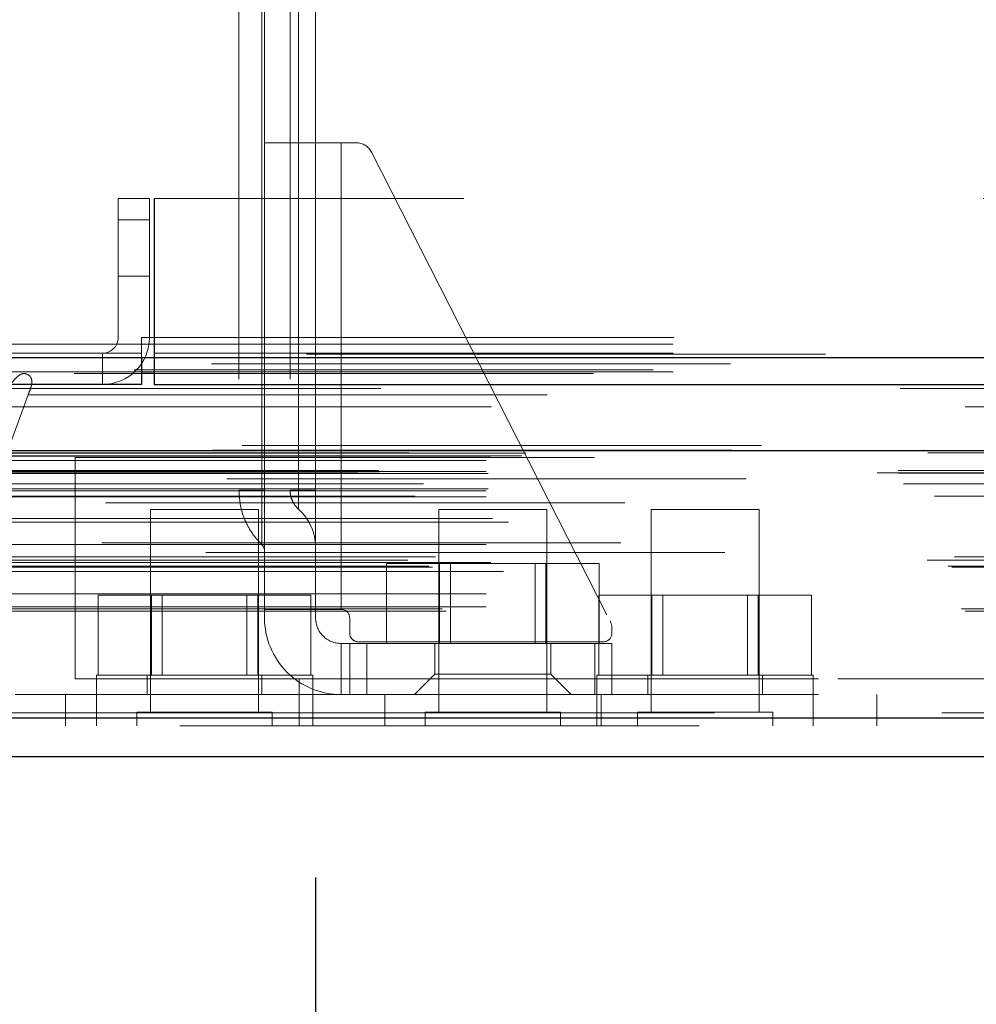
# Model space of a CAD drawing. Header units: inches. Extents: x 0.2 to 10.7, y 0.2 to 7.9.
# Tile 55 of 95: x 3.284 to 3.468, y 6.243 to 6.433. Entities that reach past the tile are written whole.
import ezdxf

# ---------------------------------------------------------------- set-up
doc = ezdxf.new("R2010")
doc.units = ezdxf.units.IN
doc.header["$MEASUREMENT"] = 0
doc.linetypes.add('HIDDEN', pattern=[0.07500000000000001, 0.05, -0.025])
doc.layers.add('DIMENSIONS', color=140, linetype='Continuous')
doc.styles.add('SLDTEXTSTYLE0', font='TXT', dxfattribs={"width": 0.7})
doc.dimstyles.new('SLDDIMSTYLE1', dxfattribs={"dimtxt": 0.0849609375, "dimasz": 0.13, "dimexe": 0, "dimexo": 0.0625, "dimgap": 0.021240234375, "dimtad": 0, "dimtih": 1, "dimtoh": 1, "dimlfac": 12, "dimrnd": 1e-09, "dimzin": 12, "dimdsep": 46, "dimtxsty": 'SLDTEXTSTYLE0', "dimsah": 1, "dimcen": 0.09, "dimadec": 0, "dimazin": 3, "dimtfac": 1, "dimtmove": 0, "dimatfit": 0, "dimfxl": 0, "dimfrac": 2, "dimtolj": 1, "dimtzin": 12, "dimarcsym": 0})

# ---------------------------------------------------------------- blocks, each defined once
blk = doc.blocks.new('_D_3')
at = {"layer": 'DIMENSIONS'}
for p, q in [((3.206496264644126, 6.340347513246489), (3.206496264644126, 6.003285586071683)), ((3.34110518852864, 6.267274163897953), (3.34110518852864, 6.003285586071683)), ((3.206496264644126, 6.128285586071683), (2.956496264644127, 6.128285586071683)), ((3.34110518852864, 6.128285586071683), (3.581227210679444, 6.128285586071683)), ((3.69636524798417, 6.128285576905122), (3.667835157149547, 6.128285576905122)), ((3.667835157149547, 6.128285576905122), (3.667835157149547, 5.993254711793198)), ((3.94883440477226, 6.128285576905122), (3.977364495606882, 6.128285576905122)), ((3.977364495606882, 6.128285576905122), (3.977364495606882, 5.993254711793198)), ((3.667835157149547, 5.993254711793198), (3.69636524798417, 5.993254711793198)), ((3.977364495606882, 5.993254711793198), (3.94883440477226, 5.993254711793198))]:
    blk.add_line(p, q, dxfattribs=at)
for points in [[(3.206496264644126, 6.128285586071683), (3.076496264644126, 6.148285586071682), (3.076496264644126, 6.108285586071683)], [(3.34110518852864, 6.128285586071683), (3.47110518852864, 6.108285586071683), (3.47110518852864, 6.148285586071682)]]:
    blk.add_solid(points, dxfattribs=at)
at = {"layer": 'DIMENSIONS', "char_height": 0.08333333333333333, "attachment_point": 1, "style": 'SLDTEXTSTYLE0'}
for s, insert in [('1.62', (3.696365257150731, 6.254727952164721)), ('41.0', (3.69636524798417, 6.100677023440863))]:
    blk.add_mtext(s, dxfattribs=dict(at, insert=insert))

msp = doc.modelspace()

# ---------------------------------------------------------------- linework, layer by layer
at = {"color": 7, "linetype": 'HIDDEN', "lineweight": 18}
for p, q in [((3.326345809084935, 6.463271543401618), (3.326345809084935, 6.341880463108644)), ((3.33077154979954, 6.341880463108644), (3.33077154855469, 6.463271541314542)), ((3.330771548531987, 6.463271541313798), (3.330771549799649, 6.34188046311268)), ((3.33077154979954, 6.341880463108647), (3.33077154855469, 6.463271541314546)), ((3.330771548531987, 6.463271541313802), (3.330771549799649, 6.341880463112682)), ((3.33077154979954, 6.341880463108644), (3.33077154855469, 6.463271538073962)), ((3.330771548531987, 6.46327153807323), (3.330771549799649, 6.34188046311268)), ((3.33077154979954, 6.341880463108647), (3.33077154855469, 6.463271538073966)), ((3.330771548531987, 6.463271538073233), (3.330771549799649, 6.341880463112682)), ((3.331262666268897, 6.463271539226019), (3.331262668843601, 6.341880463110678)), ((3.331262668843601, 6.408809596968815), (3.331262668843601, 6.463271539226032)), ((3.336183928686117, 6.463271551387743), (3.336183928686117, 6.341880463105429)), ((3.337818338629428, 6.463271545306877), (3.33781833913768, 6.341880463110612)), ((3.337818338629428, 6.46327154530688), (3.33781833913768, 6.341880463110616)), ((3.337818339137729, 6.341880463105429), (3.337818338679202, 6.463271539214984)), ((3.337818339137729, 6.341880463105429), (3.337818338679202, 6.463271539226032)), ((3.337818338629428, 6.463271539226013), (3.33781833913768, 6.341880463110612)), ((3.337818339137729, 6.341880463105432), (3.337818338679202, 6.463271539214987)), ((3.337818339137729, 6.341880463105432), (3.337818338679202, 6.463271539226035)), ((3.337818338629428, 6.463271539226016), (3.33781833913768, 6.341880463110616)), ((3.34110518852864, 6.463271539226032), (3.34110518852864, 6.408809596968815)), ((3.331262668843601, 6.408809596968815), (3.331262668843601, 6.318914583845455)), ((3.331262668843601, 6.408809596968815), (3.34602644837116, 6.408809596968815)), ((3.34110518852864, 6.408809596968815), (3.34110518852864, 6.318914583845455)), ((3.34602644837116, 6.408809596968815), (3.34602644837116, 6.318914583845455)), ((3.34602644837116, 6.408809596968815), (3.348935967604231, 6.408809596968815)), ((3.34602644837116, 6.408809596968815), (3.34602644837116, 6.318914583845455)), ((3.34602644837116, 6.318914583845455), (3.34602644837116, 6.408809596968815)), ((3.34602644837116, 6.318914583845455), (3.34602644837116, 6.408809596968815)), ((3.34602644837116, 6.408809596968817), (3.34602644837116, 6.318914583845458)), ((3.34602644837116, 6.408809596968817), (3.34602644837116, 6.318914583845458)), ((3.34602644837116, 6.318914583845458), (3.34602644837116, 6.408809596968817)), ((3.34602644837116, 6.318914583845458), (3.34602644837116, 6.408809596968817)), ((3.351860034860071, 6.407016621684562), (3.397835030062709, 6.316662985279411)), ((3.303079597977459, 6.398104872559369), (3.303079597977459, 6.371271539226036)), ((3.30907959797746, 6.398104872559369), (3.303079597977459, 6.398104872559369)), ((3.30907959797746, 6.398104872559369), (3.30907959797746, 6.371271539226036)), ((4.769662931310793, 6.398104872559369), (3.309996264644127, 6.398104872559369)), ((3.309996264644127, 6.371271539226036), (3.309996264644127, 6.398104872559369)), ((3.310072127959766, 6.398104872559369), (3.310072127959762, 6.371271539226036)), ((3.303079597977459, 6.393938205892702), (3.30907959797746, 6.393938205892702)), ((3.30907959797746, 6.393938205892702), (3.303079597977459, 6.393938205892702)), ((3.303079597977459, 6.393938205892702), (3.30907959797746, 6.393938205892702)), ((3.30907959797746, 6.393938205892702), (3.303079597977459, 6.393938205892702)), ((3.303079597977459, 6.383104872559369), (3.30907959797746, 6.383104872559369)), ((3.23332959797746, 6.370003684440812), (3.309996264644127, 6.370003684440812)), ((3.307572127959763, 6.371271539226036), (3.310072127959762, 6.371271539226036)), ((3.307572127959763, 6.371271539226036), (3.307572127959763, 6.368271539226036)), ((3.309996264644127, 6.371271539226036), (4.769662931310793, 6.371271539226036)), ((3.309996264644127, 6.371271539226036), (4.769662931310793, 6.371271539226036)), ((3.309996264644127, 6.370003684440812), (3.309996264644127, 6.371271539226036)), ((3.309996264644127, 6.36746797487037), (3.309996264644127, 6.370003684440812)), ((3.309996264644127, 6.370003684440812), (4.769662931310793, 6.370003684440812)), ((3.310072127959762, 6.371271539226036), (4.769587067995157, 6.371271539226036)), ((3.310072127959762, 6.371271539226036), (3.310072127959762, 6.362271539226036)), ((3.310072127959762, 6.371271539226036), (4.769587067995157, 6.371271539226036)), ((3.310072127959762, 6.371271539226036), (4.769587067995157, 6.371271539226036)), ((3.310072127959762, 6.371271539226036), (4.769587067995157, 6.371271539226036)), ((3.30757959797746, 6.368271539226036), (3.234572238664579, 6.368271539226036)), ((3.300079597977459, 6.368271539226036), (3.300079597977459, 6.362271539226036)), ((3.30757959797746, 6.368271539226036), (3.30757959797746, 6.36746797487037)), ((3.309996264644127, 6.368271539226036), (4.769662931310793, 6.368271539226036)), ((3.240118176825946, 6.364653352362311), (3.30757959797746, 6.364653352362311)), ((4.806131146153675, 6.365081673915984), (3.273486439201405, 6.365081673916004)), ((4.79460851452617, 6.364357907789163), (3.285006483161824, 6.364357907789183)), ((3.309996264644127, 6.364653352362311), (4.769662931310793, 6.364653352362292)), ((3.281625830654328, 6.34903912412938), (3.285716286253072, 6.360231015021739)), ((3.285716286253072, 6.360231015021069), (4.793902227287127, 6.36023101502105)), ((4.826988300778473, 6.350510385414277), (3.252630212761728, 6.350510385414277)), ((3.25807288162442, 6.349543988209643), (4.821545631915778, 6.349543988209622)), ((4.821335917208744, 6.34957080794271), (3.258282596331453, 6.34957080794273)), ((3.259036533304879, 6.349092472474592), (4.820581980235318, 6.349092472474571)), ((3.259036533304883, 6.349092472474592), (4.820581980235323, 6.349092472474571)), ((3.281625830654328, 6.34903912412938), (4.79799268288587, 6.34903912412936)), ((3.281625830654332, 6.34903912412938), (4.797992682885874, 6.34903912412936)), ((3.273939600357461, 6.347578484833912), (4.805678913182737, 6.347578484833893)), ((3.273939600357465, 6.347578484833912), (4.80567891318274, 6.347578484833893)), ((3.27477293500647, 6.348421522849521), (4.804845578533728, 6.348421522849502)), ((3.274772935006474, 6.348421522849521), (4.804845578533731, 6.348421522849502)), ((3.280852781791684, 6.348491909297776), (4.798765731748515, 6.348491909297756)), ((3.280852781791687, 6.348491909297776), (4.798765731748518, 6.348491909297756)), ((3.294795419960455, 6.34817705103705), (3.294795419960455, 6.305510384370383)), ((3.294795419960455, 6.34817705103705), (4.784878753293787, 6.348177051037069)), ((3.249254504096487, 6.345242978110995), (4.830364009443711, 6.345242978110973)), ((3.249254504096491, 6.345242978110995), (4.830364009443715, 6.345242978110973)), ((3.253300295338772, 6.345668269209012), (4.826318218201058, 6.345668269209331)), ((3.273939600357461, 6.345504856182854), (4.805678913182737, 6.345504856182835)), ((3.273939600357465, 6.345504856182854), (4.80567891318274, 6.345504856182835)), ((3.253390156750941, 6.345158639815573), (4.826228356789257, 6.345158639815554)), ((4.824027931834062, 6.344054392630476), (3.255629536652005, 6.344054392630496)), ((3.274356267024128, 6.345088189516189), (4.805262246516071, 6.345088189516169)), ((3.254323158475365, 6.34310523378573), (4.825295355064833, 6.343105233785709)), ((3.261870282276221, 6.343074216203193), (4.817748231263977, 6.343074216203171)), ((3.273939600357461, 6.341754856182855), (4.805678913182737, 6.341754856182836)), ((3.273939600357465, 6.341754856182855), (4.80567891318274, 6.341754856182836)), ((3.274356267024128, 6.342171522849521), (4.805262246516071, 6.342171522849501)), ((3.331262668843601, 6.341880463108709), (3.330771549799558, 6.341880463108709)), ((3.331262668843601, 6.341880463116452), (3.330771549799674, 6.341880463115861)), ((3.331262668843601, 6.341880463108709), (3.330771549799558, 6.341880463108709)), ((3.331262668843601, 6.341880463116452), (3.330771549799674, 6.341880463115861)), ((3.331262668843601, 6.341880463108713), (3.330771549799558, 6.341880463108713)), ((3.331262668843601, 6.341880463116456), (3.330771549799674, 6.341880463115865)), ((3.331262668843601, 6.341880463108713), (3.330771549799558, 6.341880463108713)), ((3.331262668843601, 6.341880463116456), (3.330771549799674, 6.341880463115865)), ((3.34110518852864, 6.341880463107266), (3.337818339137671, 6.341880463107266)), ((3.34110518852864, 6.341880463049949), (3.337818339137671, 6.341880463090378)), ((3.34110518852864, 6.341880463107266), (3.337818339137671, 6.341880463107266)), ((3.34110518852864, 6.341880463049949), (3.337818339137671, 6.341880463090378)), ((3.34110518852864, 6.341880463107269), (3.337818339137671, 6.341880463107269)), ((3.34110518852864, 6.341880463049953), (3.337818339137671, 6.341880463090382)), ((3.34110518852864, 6.341880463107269), (3.337818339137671, 6.341880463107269)), ((3.34110518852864, 6.341880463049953), (3.337818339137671, 6.341880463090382)), ((3.260294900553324, 6.340704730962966), (4.819318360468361, 6.340704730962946)), ((3.273939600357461, 6.340581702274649), (4.805678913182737, 6.34058170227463)), ((4.800658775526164, 6.339471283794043), (3.278961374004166, 6.339471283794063)), ((3.330128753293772, 6.338177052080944), (3.309295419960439, 6.338177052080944)), ((3.309295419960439, 6.338177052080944), (3.309295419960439, 6.299114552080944)), ((3.330128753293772, 6.299114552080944), (3.330128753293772, 6.338177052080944)), ((3.385642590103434, 6.338177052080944), (3.364809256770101, 6.338177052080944)), ((3.364809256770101, 6.338177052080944), (3.364809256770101, 6.299114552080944)), ((3.385642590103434, 6.299114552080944), (3.385642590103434, 6.338177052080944)), ((3.426545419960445, 6.338177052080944), (3.405712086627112, 6.338177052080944)), ((3.405712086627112, 6.338177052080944), (3.405712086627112, 6.299114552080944)), ((3.426545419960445, 6.299114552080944), (3.426545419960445, 6.338177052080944)), ((3.275202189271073, 6.336410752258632), (4.804472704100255, 6.336410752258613)), ((3.278234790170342, 6.335735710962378), (4.801383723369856, 6.335735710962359)), ((3.278234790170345, 6.335735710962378), (4.80138372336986, 6.335735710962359)), ((3.273939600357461, 6.331411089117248), (4.805678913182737, 6.331411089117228)), ((4.799914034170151, 6.331729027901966), (3.279713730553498, 6.331729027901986)), ((3.258886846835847, 6.328430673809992), (4.820731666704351, 6.328430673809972)), ((4.819950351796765, 6.329889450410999), (3.259674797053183, 6.329889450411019)), ((3.264189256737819, 6.329014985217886), (4.815429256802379, 6.329014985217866)), ((3.262934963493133, 6.327262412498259), (4.816696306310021, 6.327262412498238)), ((3.263619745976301, 6.327019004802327), (4.816003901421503, 6.327019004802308)), ((3.273939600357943, 6.327966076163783), (4.805678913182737, 6.327966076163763)), ((3.274858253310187, 6.327959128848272), (4.804749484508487, 6.327959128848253)), ((3.277305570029, 6.326239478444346), (4.802312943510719, 6.326239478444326)), ((3.354729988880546, 6.312352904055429), (3.354729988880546, 6.327769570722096)), ((3.364977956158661, 6.327769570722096), (3.354729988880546, 6.327769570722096)), ((3.364977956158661, 6.312352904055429), (3.364977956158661, 6.327769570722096)), ((3.385473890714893, 6.327769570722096), (3.364977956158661, 6.327769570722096)), ((3.367063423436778, 6.327769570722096), (3.367063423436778, 6.312352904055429)), ((3.383388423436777, 6.312352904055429), (3.383388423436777, 6.327769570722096)), ((3.385473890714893, 6.312352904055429), (3.385473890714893, 6.327769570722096)), ((3.395721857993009, 6.327769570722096), (3.385473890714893, 6.327769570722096)), ((3.395721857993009, 6.312352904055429), (3.395721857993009, 6.327769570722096)), ((3.273939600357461, 6.321931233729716), (4.805678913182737, 6.321931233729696)), ((3.299216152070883, 6.306260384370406), (3.299216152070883, 6.321677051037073)), ((3.309464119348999, 6.321677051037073), (3.299216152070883, 6.321677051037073)), ((3.309464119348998, 6.306260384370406), (3.309464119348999, 6.321677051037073)), ((3.329960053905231, 6.321677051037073), (3.309464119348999, 6.321677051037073)), ((3.311549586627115, 6.321677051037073), (3.311549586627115, 6.306260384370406)), ((3.327874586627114, 6.306260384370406), (3.327874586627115, 6.321677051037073)), ((3.32996005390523, 6.306260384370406), (3.329960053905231, 6.321677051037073)), ((3.340208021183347, 6.321677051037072), (3.329960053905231, 6.321677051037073)), ((3.340208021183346, 6.306260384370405), (3.340208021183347, 6.321677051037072)), ((3.395632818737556, 6.306260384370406), (3.395632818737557, 6.321677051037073)), ((3.405880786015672, 6.321677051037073), (3.395632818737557, 6.321677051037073)), ((3.405880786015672, 6.306260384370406), (3.405880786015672, 6.321677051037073)), ((3.426376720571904, 6.321677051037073), (3.405880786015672, 6.321677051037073)), ((3.407966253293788, 6.321677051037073), (3.407966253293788, 6.306260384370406)), ((3.424291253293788, 6.306260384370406), (3.424291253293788, 6.321677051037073)), ((3.426376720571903, 6.306260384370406), (3.426376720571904, 6.321677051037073)), ((3.43662468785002, 6.321677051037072), (3.426376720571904, 6.321677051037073)), ((3.43662468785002, 6.306260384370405), (3.43662468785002, 6.321677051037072)), ((3.265491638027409, 6.318998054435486), (4.814126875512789, 6.318998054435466)), ((3.273939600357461, 6.319398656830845), (4.805678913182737, 6.319398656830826)), ((3.273939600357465, 6.319398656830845), (4.80567891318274, 6.319398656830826)), ((3.331262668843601, 6.318914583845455), (3.34602644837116, 6.318914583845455)), ((3.331262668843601, 6.317274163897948), (3.331262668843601, 6.318914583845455)), ((3.34110518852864, 6.318914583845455), (3.34110518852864, 6.317274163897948)), ((3.266222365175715, 6.318565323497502), (4.813396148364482, 6.318565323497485)), ((3.347666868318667, 6.317274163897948), (3.347666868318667, 6.314321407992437)), ((3.398191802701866, 6.31517512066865), (3.398191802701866, 6.314321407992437)), ((3.34602644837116, 6.312352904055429), (3.34602644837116, 6.302510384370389)), ((3.34602644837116, 6.312352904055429), (3.347666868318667, 6.312352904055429)), ((3.34602644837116, 6.302510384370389), (3.34602644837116, 6.312352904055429)), ((3.34602644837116, 6.312352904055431), (3.34602644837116, 6.302510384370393)), ((3.34602644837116, 6.302510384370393), (3.34602644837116, 6.312352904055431)), ((3.347666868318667, 6.302510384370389), (3.347666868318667, 6.312352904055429)), ((3.347666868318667, 6.312352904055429), (3.35094770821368, 6.312352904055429)), ((3.396551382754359, 6.312680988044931), (3.349307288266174, 6.312680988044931)), ((3.35094770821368, 6.302510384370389), (3.35094770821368, 6.312352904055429)), ((3.394910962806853, 6.312352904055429), (3.35094770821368, 6.312352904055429)), ((3.35094770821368, 6.302510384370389), (3.35094770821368, 6.312352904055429)), ((3.35094770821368, 6.302510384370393), (3.35094770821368, 6.312352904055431)), ((3.35094770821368, 6.302510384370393), (3.35094770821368, 6.312352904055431)), ((3.364071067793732, 6.312352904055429), (3.364071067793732, 6.306447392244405)), ((3.386380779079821, 6.306447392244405), (3.386380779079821, 6.312352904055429)), ((3.394910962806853, 6.302510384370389), (3.394910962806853, 6.312352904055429)), ((3.394910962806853, 6.312352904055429), (3.398191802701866, 6.312352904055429)), ((3.394910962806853, 6.302510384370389), (3.394910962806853, 6.312352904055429)), ((3.394910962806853, 6.302510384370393), (3.394910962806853, 6.312352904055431)), ((3.394910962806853, 6.302510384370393), (3.394910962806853, 6.312352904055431)), ((3.398191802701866, 6.302510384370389), (3.398191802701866, 6.312352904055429)), ((3.294795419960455, 6.305510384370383), (3.337962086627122, 6.305510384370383)), ((3.340545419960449, 6.306260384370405), (3.298878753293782, 6.306260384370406)), ((3.298878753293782, 6.306260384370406), (3.298878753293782, 6.302510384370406)), ((3.308670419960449, 6.306260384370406), (3.308670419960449, 6.302510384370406)), ((3.330753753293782, 6.302510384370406), (3.330753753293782, 6.306260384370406)), ((3.337962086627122, 6.305510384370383), (3.337962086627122, 6.296510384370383)), ((3.337962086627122, 6.305510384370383), (4.741712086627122, 6.305510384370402)), ((3.337962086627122, 6.305510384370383), (4.741712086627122, 6.305510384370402)), ((4.741712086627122, 6.305510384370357), (3.337962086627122, 6.305510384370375)), ((4.741712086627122, 6.305510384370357), (3.337962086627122, 6.305510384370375)), ((3.340545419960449, 6.302510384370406), (3.340545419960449, 6.306260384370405)), ((3.364071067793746, 6.306447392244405), (3.36013405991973, 6.302510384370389)), ((3.364071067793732, 6.306447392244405), (3.386380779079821, 6.306447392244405)), ((3.390317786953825, 6.302510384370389), (3.386380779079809, 6.306447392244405)), ((3.436962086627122, 6.306260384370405), (3.395295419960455, 6.306260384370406)), ((3.395295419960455, 6.306260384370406), (3.395295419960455, 6.302510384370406)), ((3.405087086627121, 6.306260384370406), (3.405087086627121, 6.302510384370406)), ((3.427170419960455, 6.302510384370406), (3.427170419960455, 6.306260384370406)), ((3.436962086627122, 6.302510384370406), (3.436962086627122, 6.306260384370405)), ((3.283212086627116, 6.302510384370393), (3.292962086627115, 6.302510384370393)), ((3.292962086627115, 6.302510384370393), (3.292962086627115, 6.296510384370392)), ((3.292962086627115, 6.302510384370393), (3.337962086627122, 6.302510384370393)), ((3.298878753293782, 6.302510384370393), (3.298878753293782, 6.296510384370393)), ((3.337962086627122, 6.302510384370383), (4.741712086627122, 6.302510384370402)), ((3.340545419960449, 6.296510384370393), (3.340545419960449, 6.302510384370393)), ((3.354462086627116, 6.302510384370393), (3.354462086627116, 6.296510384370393)), ((3.395295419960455, 6.302510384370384), (3.395295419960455, 6.296510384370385)), ((3.396128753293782, 6.296510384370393), (3.396128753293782, 6.302510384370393)), ((3.436962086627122, 6.296510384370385), (3.436962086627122, 6.302510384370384)), ((3.449212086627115, 6.302510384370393), (3.449212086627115, 6.296510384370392)), ((4.817903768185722, 6.298989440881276), (3.261714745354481, 6.298989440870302)), ((3.261714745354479, 6.298989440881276), (4.817903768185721, 6.298989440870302)), ((3.261714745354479, 6.297947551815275), (4.81790376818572, 6.297947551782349)), ((3.332732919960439, 6.299114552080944), (3.306691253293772, 6.299114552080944)), ((3.306691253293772, 6.299114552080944), (3.306691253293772, 6.296510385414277)), ((3.332732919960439, 6.296510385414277), (3.332732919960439, 6.299114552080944)), ((3.388246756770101, 6.299114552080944), (3.362205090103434, 6.299114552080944)), ((3.362205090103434, 6.299114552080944), (3.362205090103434, 6.296510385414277)), ((3.388246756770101, 6.296510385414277), (3.388246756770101, 6.299114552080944)), ((3.429149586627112, 6.299114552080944), (3.403107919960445, 6.299114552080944)), ((3.403107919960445, 6.299114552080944), (3.403107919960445, 6.296510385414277)), ((3.429149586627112, 6.296510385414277), (3.429149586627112, 6.299114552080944)), ((4.814958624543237, 6.296510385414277), (3.264659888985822, 6.296510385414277))]:
    msp.add_line(p, q, dxfattribs=at)
at = {"color": 7, "linetype": 'Continuous', "lineweight": 25}
for p, q in [((3.23332959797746, 6.36746797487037), (3.309996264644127, 6.36746797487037)), ((3.30757959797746, 6.36746797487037), (3.30757959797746, 6.362271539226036)), ((3.309996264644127, 6.36746797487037), (4.769662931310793, 6.36746797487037)), ((3.309996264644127, 6.36746797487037), (3.309996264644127, 6.362271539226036)), ((3.30757959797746, 6.364653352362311), (3.309996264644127, 6.364653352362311)), ((3.30757959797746, 6.362271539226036), (3.234572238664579, 6.362271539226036)), ((3.309996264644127, 6.362271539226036), (4.769662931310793, 6.362271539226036)), ((4.826988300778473, 6.349468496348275), (3.252630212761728, 6.349468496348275)), ((4.817903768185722, 6.297947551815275), (3.261714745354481, 6.297947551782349)), ((4.814958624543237, 6.290510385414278), (3.264659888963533, 6.290510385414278))]:
    msp.add_line(p, q, dxfattribs=at)
at = {"color": 7, "linetype": 'HIDDEN', "lineweight": 18, "flags": 128}
for points in [[(4.839340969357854, 6.368089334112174), (4.052472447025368, 6.368089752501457), (3.240290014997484, 6.368089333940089)], [(4.821047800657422, 6.366198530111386), (4.052472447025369, 6.366199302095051), (3.258575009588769, 6.366198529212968)], [(4.794633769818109, 6.364357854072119), (4.052472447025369, 6.364357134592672), (3.28501146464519, 6.364357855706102)], [(3.253682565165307, 6.361502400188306), (3.975080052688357, 6.361505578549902), (4.825929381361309, 6.36150238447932)], [(3.253685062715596, 6.361502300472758), (4.073056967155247, 6.361502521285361), (4.82593524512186, 6.361502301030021)], [(3.26622476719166, 6.357962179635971), (4.027152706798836, 6.357961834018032), (4.813400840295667, 6.357962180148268)], [(3.274991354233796, 6.357943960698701), (4.027152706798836, 6.357943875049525), (4.804623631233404, 6.357943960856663)]]:
    msp.add_lwpolyline(points, dxfattribs=at)
at = {"color": 7, "linetype": 'HIDDEN', "lineweight": 18}
for centre, radius, start, end in [((3.348935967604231, 6.405528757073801), 0.003280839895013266, 26.96853591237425, 90), ((3.300079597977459, 6.371271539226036), 0.009000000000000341, 270.0000000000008, 0), ((3.300079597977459, 6.371271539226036), 0.003000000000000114, 270.0000000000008, 0), ((3.331262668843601, 6.33087668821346), 0.009842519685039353, 0, 48.23660226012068), ((3.329622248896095, 6.330166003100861), 0.001640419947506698, 0, 45.52372756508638), ((3.34602644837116, 6.317274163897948), 0.001640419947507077, 0, 90), ((3.34602644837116, 6.317274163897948), 0.01476377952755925, 180, 270.0000000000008), ((3.34602644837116, 6.317274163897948), 0.004921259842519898, 180, 270.0000000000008), ((3.394910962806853, 6.31517512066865), 0.003280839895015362, 0, 26.96853591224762), ((3.349307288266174, 6.314321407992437), 0.001640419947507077, 180, 270.0000000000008), ((3.396551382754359, 6.314321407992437), 0.001640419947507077, 270.0000000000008, 0)]:
    msp.add_arc(centre, radius, start, end, dxfattribs=at)
for points, knots in [([(3.285716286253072, 6.360231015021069), (3.285816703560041, 6.360470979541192), (3.285999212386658, 6.360907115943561), (3.286214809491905, 6.361518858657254), (3.286354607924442, 6.362014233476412), (3.286423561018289, 6.362433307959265), (3.286451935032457, 6.36280427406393), (3.286415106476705, 6.363168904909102), (3.286300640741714, 6.363512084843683), (3.286110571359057, 6.363816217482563), (3.285801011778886, 6.364077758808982), (3.28536442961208, 6.364320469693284), (3.284761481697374, 6.364414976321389), (3.28412892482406, 6.364135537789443), (3.283479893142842, 6.363586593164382), (3.282790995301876, 6.36284544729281), (3.282012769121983, 6.362022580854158), (3.281315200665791, 6.361291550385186), (3.28059322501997, 6.360634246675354), (3.279774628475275, 6.360006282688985), (3.278747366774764, 6.359348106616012), (3.277541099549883, 6.358739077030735), (3.276387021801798, 6.358271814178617), (3.275448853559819, 6.357988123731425), (3.274852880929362, 6.357912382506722), (3.274496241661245, 6.35803614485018), (3.274298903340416, 6.358211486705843), (3.274170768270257, 6.358446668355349), (3.274113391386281, 6.358728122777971), (3.27409199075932, 6.359062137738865), (3.274103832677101, 6.359468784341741), (3.274190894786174, 6.360027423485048), (3.274343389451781, 6.360828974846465), (3.274534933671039, 6.361709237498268), (3.274704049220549, 6.362539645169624), (3.274798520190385, 6.36317894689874), (3.274837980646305, 6.363709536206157), (3.274831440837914, 6.364139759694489), (3.274740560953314, 6.364495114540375), (3.274571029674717, 6.364797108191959), (3.274342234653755, 6.364975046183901), (3.273985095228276, 6.365101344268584), (3.273386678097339, 6.365112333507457), (3.272591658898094, 6.364854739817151), (3.271746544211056, 6.364302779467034), (3.270972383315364, 6.363608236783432), (3.270216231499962, 6.362780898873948), (3.26948484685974, 6.361837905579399), (3.268779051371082, 6.360779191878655), (3.268193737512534, 6.359796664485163), (3.267782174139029, 6.358964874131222), (3.267509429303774, 6.358524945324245), (3.267328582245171, 6.358312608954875), (3.267141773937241, 6.358185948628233), (3.266901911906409, 6.358058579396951), (3.266550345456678, 6.357955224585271), (3.2659795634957, 6.357950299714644), (3.265264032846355, 6.358222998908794), (3.264511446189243, 6.358791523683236), (3.263808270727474, 6.359560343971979), (3.263134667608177, 6.360543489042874), (3.262577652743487, 6.361620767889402), (3.262135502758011, 6.362596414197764), (3.261797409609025, 6.363297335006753), (3.261536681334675, 6.363788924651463), (3.261274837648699, 6.364213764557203), (3.260955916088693, 6.364621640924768), (3.260552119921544, 6.365054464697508), (3.260100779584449, 6.365443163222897), (3.259619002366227, 6.365768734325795), (3.259122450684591, 6.366026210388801), (3.258621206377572, 6.366205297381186), (3.258101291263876, 6.36628150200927), (3.257678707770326, 6.366250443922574), (3.257380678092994, 6.366089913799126), (3.257230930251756, 6.365892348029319), (3.257123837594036, 6.365638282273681), (3.257057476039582, 6.365349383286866), (3.25702358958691, 6.365084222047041), (3.257053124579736, 6.36475624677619), (3.257083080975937, 6.364266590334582), (3.257139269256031, 6.363654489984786), (3.257165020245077, 6.363040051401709), (3.257117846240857, 6.362549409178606), (3.256998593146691, 6.362100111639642), (3.256625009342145, 6.361688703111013), (3.256069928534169, 6.361479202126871), (3.25540543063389, 6.361395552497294), (3.254719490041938, 6.361396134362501), (3.254038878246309, 6.36145434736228), (3.25335434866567, 6.361544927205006), (3.252666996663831, 6.361652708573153), (3.251570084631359, 6.361830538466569), (3.25024811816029, 6.361993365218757), (3.248904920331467, 6.362347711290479), (3.247965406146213, 6.362755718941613), (3.247280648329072, 6.363181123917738), (3.246674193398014, 6.36364184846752), (3.246104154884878, 6.364154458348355), (3.2455515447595, 6.364704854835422), (3.244986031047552, 6.365255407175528), (3.244054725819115, 6.366096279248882), (3.242636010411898, 6.367037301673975), (3.241195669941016, 6.367780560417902), (3.240248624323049, 6.368108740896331), (3.239909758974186, 6.368205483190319), (3.239667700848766, 6.368218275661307), (3.239485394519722, 6.368189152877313), (3.239335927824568, 6.368109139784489), (3.23920744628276, 6.367955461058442), (3.239181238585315, 6.36763145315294), (3.239216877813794, 6.367227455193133), (3.239338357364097, 6.366732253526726), (3.239527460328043, 6.366156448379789), (3.239788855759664, 6.365442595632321), (3.240001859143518, 6.364932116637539), (3.240118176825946, 6.364653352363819)], [0, 0, 0, 0, 0.00887304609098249, 0.01612679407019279, 0.02174795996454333, 0.02591860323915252, 0.02987558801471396, 0.03354539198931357, 0.0375494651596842, 0.04179968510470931, 0.04628166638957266, 0.05341961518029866, 0.06299658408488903, 0.07323931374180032, 0.08260003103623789, 0.09720863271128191, 0.1117944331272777, 0.1261466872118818, 0.1368719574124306, 0.1507998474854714, 0.1678347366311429, 0.1875614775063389, 0.2086080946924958, 0.2218165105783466, 0.2309010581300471, 0.2350736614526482, 0.2384455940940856, 0.2411794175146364, 0.2441498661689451, 0.2477433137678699, 0.2518385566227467, 0.2570824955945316, 0.265901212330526, 0.2782939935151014, 0.2865189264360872, 0.293438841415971, 0.2991001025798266, 0.303510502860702, 0.3070474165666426, 0.3109552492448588, 0.3152941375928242, 0.3187918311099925, 0.3274070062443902, 0.3420059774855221, 0.3552752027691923, 0.3690496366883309, 0.3833209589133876, 0.398162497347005, 0.4136344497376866, 0.4297745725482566, 0.4393099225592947, 0.4453683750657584, 0.4483669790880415, 0.4505468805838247, 0.454374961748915, 0.4597943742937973, 0.4667685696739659, 0.4800637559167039, 0.4927991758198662, 0.5050022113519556, 0.5198626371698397, 0.5362739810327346, 0.5475829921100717, 0.5565626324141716, 0.5631364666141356, 0.5674049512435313, 0.5747428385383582, 0.5823646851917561, 0.5902860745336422, 0.5985304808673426, 0.6063378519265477, 0.6141226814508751, 0.6218981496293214, 0.6298538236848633, 0.632897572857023, 0.635932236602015, 0.6390936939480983, 0.6423157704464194, 0.6455564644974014, 0.6475397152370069, 0.6527937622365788, 0.6612459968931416, 0.6672389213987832, 0.6724199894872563, 0.6768135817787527, 0.68265402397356, 0.692383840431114, 0.7026450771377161, 0.7128268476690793, 0.7230976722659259, 0.7334362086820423, 0.7438265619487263, 0.7542626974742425, 0.7831951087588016, 0.803754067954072, 0.8158750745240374, 0.8271342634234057, 0.837435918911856, 0.846739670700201, 0.857764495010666, 0.8680831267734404, 0.8775727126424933, 0.9073634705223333, 0.9387904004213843, 0.9462852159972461, 0.9513678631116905, 0.9541619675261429, 0.9573459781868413, 0.9596851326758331, 0.9612900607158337, 0.9645195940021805, 0.9694227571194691, 0.974403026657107, 0.9811009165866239, 0.9896795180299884, 1, 1, 1, 1]), ([(3.326418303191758, 6.341880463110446), (3.326407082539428, 6.341798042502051), (3.326385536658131, 6.341639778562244), (3.326362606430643, 6.341575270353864), (3.326347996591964, 6.341644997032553), (3.326346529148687, 6.341802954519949), (3.326345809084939, 6.341880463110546)], [0, 0, 0, 0, 0.2770954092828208, 0.5320782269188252, 0.7703941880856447, 1, 1, 1, 1]), ([(3.32634580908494, 6.341880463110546), (3.326401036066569, 6.340901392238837), (3.326511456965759, 6.33894383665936), (3.327416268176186, 6.336129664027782), (3.328794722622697, 6.33351522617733), (3.330112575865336, 6.332062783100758), (3.330771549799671, 6.33133650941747)], [0, 0, 0, 0, 0.2500292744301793, 0.4999088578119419, 0.7499364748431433, 0.9999999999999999, 0.9999999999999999, 0.9999999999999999, 0.9999999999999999]), ([(3.330771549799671, 6.341880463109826), (3.330111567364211, 6.341880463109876), (3.328791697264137, 6.341880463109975), (3.327428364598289, 6.341880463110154), (3.32662724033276, 6.341880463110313), (3.326524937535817, 6.341880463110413), (3.326490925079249, 6.341880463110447)], [0, 0, 0, 0, 0.2859748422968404, 0.5719086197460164, 0.8576731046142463, 0.9999999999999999, 0.9999999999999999, 0.9999999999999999, 0.9999999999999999]), ([(3.32649092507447, 6.341880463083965), (3.326524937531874, 6.341880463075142), (3.32662724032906, 6.341880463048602), (3.32742836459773, 6.341880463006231), (3.32879169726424, 6.341880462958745), (3.330111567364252, 6.341880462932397), (3.330771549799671, 6.341880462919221)], [0, 0, 0, 0, 0.1423268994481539, 0.4280913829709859, 0.7140251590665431, 1, 1, 1, 1]), ([(3.330771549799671, 6.341880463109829), (3.330111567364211, 6.341880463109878), (3.328791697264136, 6.341880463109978), (3.32742836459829, 6.341880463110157), (3.326627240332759, 6.341880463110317), (3.326524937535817, 6.341880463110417), (3.326490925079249, 6.34188046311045)], [0, 0, 0, 0, 0.2859748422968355, 0.5719086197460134, 0.8576731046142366, 1, 1, 1, 1]), ([(3.32649092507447, 6.341880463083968), (3.326524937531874, 6.341880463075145), (3.32662724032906, 6.341880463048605), (3.327428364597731, 6.341880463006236), (3.328791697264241, 6.341880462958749), (3.330111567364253, 6.341880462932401), (3.330771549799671, 6.341880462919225)], [0, 0, 0, 0, 0.1423268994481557, 0.4280913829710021, 0.7140251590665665, 1, 1, 1, 1]), ([(3.330771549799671, 6.341880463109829), (3.330111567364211, 6.341880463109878), (3.328791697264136, 6.341880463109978), (3.32742836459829, 6.341880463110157), (3.32662724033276, 6.341880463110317), (3.326524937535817, 6.341880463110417), (3.326490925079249, 6.34188046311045)], [0, 0, 0, 0, 0.2859748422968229, 0.5719086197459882, 0.8576731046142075, 0.9999999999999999, 0.9999999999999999, 0.9999999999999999, 0.9999999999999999]), ([(3.32649092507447, 6.341880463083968), (3.326524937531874, 6.341880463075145), (3.32662724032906, 6.341880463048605), (3.32742836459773, 6.341880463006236), (3.328791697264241, 6.341880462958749), (3.330111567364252, 6.341880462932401), (3.330771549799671, 6.341880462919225)], [0, 0, 0, 0, 0.1423268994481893, 0.4280913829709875, 0.7140251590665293, 1, 1, 1, 1]), ([(3.330771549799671, 6.34188046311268), (3.330771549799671, 6.339108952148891), (3.330771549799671, 6.335011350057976), (3.330771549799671, 6.331885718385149), (3.330771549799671, 6.331061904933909), (3.330771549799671, 6.331885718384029), (3.330771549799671, 6.33501135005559), (3.330771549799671, 6.33910895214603), (3.330771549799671, 6.341880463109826)], [3.14159265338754, 3.14159265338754, 3.14159265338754, 3.14159265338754, 3.92699081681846, 4.31968989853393, 4.71238898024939, 5.10508806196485, 5.49778714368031, 6.28318530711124, 6.28318530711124, 6.28318530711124, 6.28318530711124]), ([(3.330771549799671, 6.34188046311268), (3.330771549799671, 6.339108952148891), (3.330771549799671, 6.335011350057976), (3.330771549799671, 6.331885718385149), (3.330771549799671, 6.331061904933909), (3.330771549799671, 6.331885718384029), (3.330771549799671, 6.33501135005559), (3.330771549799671, 6.33910895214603), (3.330771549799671, 6.341880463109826)], [3.14159265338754, 3.14159265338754, 3.14159265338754, 3.14159265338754, 3.92699081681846, 4.31968989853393, 4.71238898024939, 5.10508806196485, 5.49778714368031, 6.28318530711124, 6.28318530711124, 6.28318530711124, 6.28318530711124]), ([(3.330771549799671, 6.341880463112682), (3.330771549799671, 6.339108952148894), (3.330771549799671, 6.335011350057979), (3.330771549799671, 6.331885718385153), (3.330771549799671, 6.331061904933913), (3.330771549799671, 6.331885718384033), (3.330771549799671, 6.335011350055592), (3.330771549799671, 6.339108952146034), (3.330771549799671, 6.341880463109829)], [3.14159265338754, 3.14159265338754, 3.14159265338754, 3.14159265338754, 3.92699081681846, 4.31968989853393, 4.71238898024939, 5.10508806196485, 5.49778714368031, 6.28318530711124, 6.28318530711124, 6.28318530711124, 6.28318530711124]), ([(3.330771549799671, 6.341880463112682), (3.330771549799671, 6.339108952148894), (3.330771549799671, 6.335011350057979), (3.330771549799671, 6.331885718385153), (3.330771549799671, 6.331061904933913), (3.330771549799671, 6.331885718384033), (3.330771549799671, 6.335011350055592), (3.330771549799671, 6.339108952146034), (3.330771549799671, 6.341880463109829)], [3.14159265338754, 3.14159265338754, 3.14159265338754, 3.14159265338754, 3.92699081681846, 4.31968989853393, 4.71238898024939, 5.10508806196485, 5.49778714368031, 6.28318530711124, 6.28318530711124, 6.28318530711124, 6.28318530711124]), ([(3.336183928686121, 6.341880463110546), (3.33620578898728, 6.341536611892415), (3.336249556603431, 6.340848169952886), (3.336588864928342, 6.339864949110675), (3.337092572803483, 6.338954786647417), (3.337576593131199, 6.338463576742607), (3.337818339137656, 6.338218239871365)], [0, 0, 0, 0, 0.2497858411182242, 0.5001088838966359, 0.7503272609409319, 1, 1, 1, 1]), ([(3.337818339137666, 6.341880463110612), (3.337818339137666, 6.341401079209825), (3.337818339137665, 6.340921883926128), (3.337818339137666, 6.340036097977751), (3.337818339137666, 6.339629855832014), (3.337818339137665, 6.33895190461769), (3.337818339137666, 6.338680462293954), (3.337818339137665, 6.338313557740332), (3.337818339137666, 6.338218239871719), (3.337818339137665, 6.338218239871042), (3.337818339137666, 6.338313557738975), (3.337818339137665, 6.338680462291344), (3.337818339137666, 6.338951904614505), (3.337818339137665, 6.339629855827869), (3.337818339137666, 6.340036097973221), (3.337818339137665, 6.340921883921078), (3.337818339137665, 6.34140107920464), (3.337818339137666, 6.341880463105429)], [0, 0, 0, 0, 0.125, 0.125, 0.25, 0.25, 0.375, 0.375, 0.5, 0.5, 0.625, 0.625, 0.75, 0.75, 0.875, 0.875, 1, 1, 1, 1]), ([(3.337818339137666, 6.341880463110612), (3.337818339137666, 6.341401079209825), (3.337818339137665, 6.340921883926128), (3.337818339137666, 6.340036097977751), (3.337818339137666, 6.339629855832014), (3.337818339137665, 6.33895190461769), (3.337818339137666, 6.338680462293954), (3.337818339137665, 6.338313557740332), (3.337818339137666, 6.338218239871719), (3.337818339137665, 6.338218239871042), (3.337818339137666, 6.338313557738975), (3.337818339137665, 6.338680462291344), (3.337818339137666, 6.338951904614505), (3.337818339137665, 6.339629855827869), (3.337818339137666, 6.340036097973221), (3.337818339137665, 6.340921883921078), (3.337818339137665, 6.34140107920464), (3.337818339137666, 6.341880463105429)], [0, 0, 0, 0, 0.125, 0.125, 0.25, 0.25, 0.375, 0.375, 0.5, 0.5, 0.625, 0.625, 0.75, 0.75, 0.875, 0.875, 1, 1, 1, 1]), ([(3.337818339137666, 6.341880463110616), (3.337818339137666, 6.341401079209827), (3.337818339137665, 6.340921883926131), (3.337818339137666, 6.340036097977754), (3.337818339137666, 6.339629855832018), (3.337818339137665, 6.338951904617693), (3.337818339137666, 6.338680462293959), (3.337818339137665, 6.338313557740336), (3.337818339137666, 6.338218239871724), (3.337818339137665, 6.338218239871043), (3.337818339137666, 6.33831355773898), (3.337818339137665, 6.338680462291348), (3.337818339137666, 6.338951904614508), (3.337818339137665, 6.339629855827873), (3.337818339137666, 6.340036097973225), (3.337818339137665, 6.340921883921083), (3.337818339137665, 6.341401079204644), (3.337818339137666, 6.341880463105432)], [0, 0, 0, 0, 0.125, 0.125, 0.25, 0.25, 0.375, 0.375, 0.5, 0.5, 0.625, 0.625, 0.75, 0.75, 0.875, 0.875, 1, 1, 1, 1]), ([(3.337818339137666, 6.341880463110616), (3.337818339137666, 6.341401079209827), (3.337818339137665, 6.340921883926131), (3.337818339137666, 6.340036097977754), (3.337818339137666, 6.339629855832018), (3.337818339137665, 6.338951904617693), (3.337818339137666, 6.338680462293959), (3.337818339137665, 6.338313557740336), (3.337818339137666, 6.338218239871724), (3.337818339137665, 6.338218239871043), (3.337818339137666, 6.33831355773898), (3.337818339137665, 6.338680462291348), (3.337818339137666, 6.338951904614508), (3.337818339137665, 6.339629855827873), (3.337818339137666, 6.340036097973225), (3.337818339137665, 6.340921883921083), (3.337818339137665, 6.341401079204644), (3.337818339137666, 6.341880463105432)], [0, 0, 0, 0, 0.125, 0.125, 0.25, 0.25, 0.375, 0.375, 0.5, 0.5, 0.625, 0.625, 0.75, 0.75, 0.875, 0.875, 1, 1, 1, 1])]:
    msp.add_open_spline(points, degree=3, knots=knots, dxfattribs=at)
for points in [[(3.330771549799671, 6.341880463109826), (3.329375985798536, 6.34188046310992), (3.327130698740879, 6.341880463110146), (3.326342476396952, 6.341880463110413), (3.32634580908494, 6.341880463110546)], [(3.326345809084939, 6.341880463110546), (3.326342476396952, 6.341880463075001), (3.327130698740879, 6.341880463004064), (3.329375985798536, 6.341880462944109), (3.330771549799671, 6.341880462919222)], [(3.336183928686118, 6.341880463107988), (3.336183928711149, 6.341880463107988), (3.336793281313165, 6.341880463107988), (3.337818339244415, 6.341880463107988)], [(3.337818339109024, 6.34188046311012), (3.336793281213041, 6.34188046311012), (3.336183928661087, 6.34188046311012), (3.336183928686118, 6.34188046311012)], [(3.336183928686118, 6.341880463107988), (3.336183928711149, 6.341880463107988), (3.336793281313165, 6.341880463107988), (3.337818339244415, 6.341880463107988)], [(3.337818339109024, 6.34188046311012), (3.336793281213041, 6.34188046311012), (3.336183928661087, 6.34188046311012), (3.336183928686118, 6.34188046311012)], [(3.336183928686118, 6.341880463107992), (3.336183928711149, 6.341880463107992), (3.336793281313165, 6.341880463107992), (3.337818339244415, 6.341880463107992)], [(3.337818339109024, 6.341880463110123), (3.336793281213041, 6.341880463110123), (3.336183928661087, 6.341880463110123), (3.336183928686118, 6.341880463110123)], [(3.336183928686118, 6.341880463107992), (3.336183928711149, 6.341880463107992), (3.336793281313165, 6.341880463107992), (3.337818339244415, 6.341880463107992)], [(3.337818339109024, 6.341880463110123), (3.336793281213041, 6.341880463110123), (3.336183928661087, 6.341880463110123), (3.336183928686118, 6.341880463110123)]]:
    msp.add_open_spline(points, degree=3, dxfattribs=at)

# ---------------------------------------------------------------- dimensions: what is measured, and where the dimension line sits
at = {"layer": 'DIMENSIONS'}
dim = msp.add_linear_dim(base=(3.34110518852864, 6.128285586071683), p1=(3.206496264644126, 6.390347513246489), p2=(3.34110518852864, 6.317274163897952), dimstyle='SLDDIMSTYLE1', dxfattribs=at)
dim.commit()
dim.dimension.update_dxf_attribs({"geometry": '_D_3', "text_midpoint": (3.822599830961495, 6.128285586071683), "dimtype": 160})

doc.saveas('drawing.dxf')
